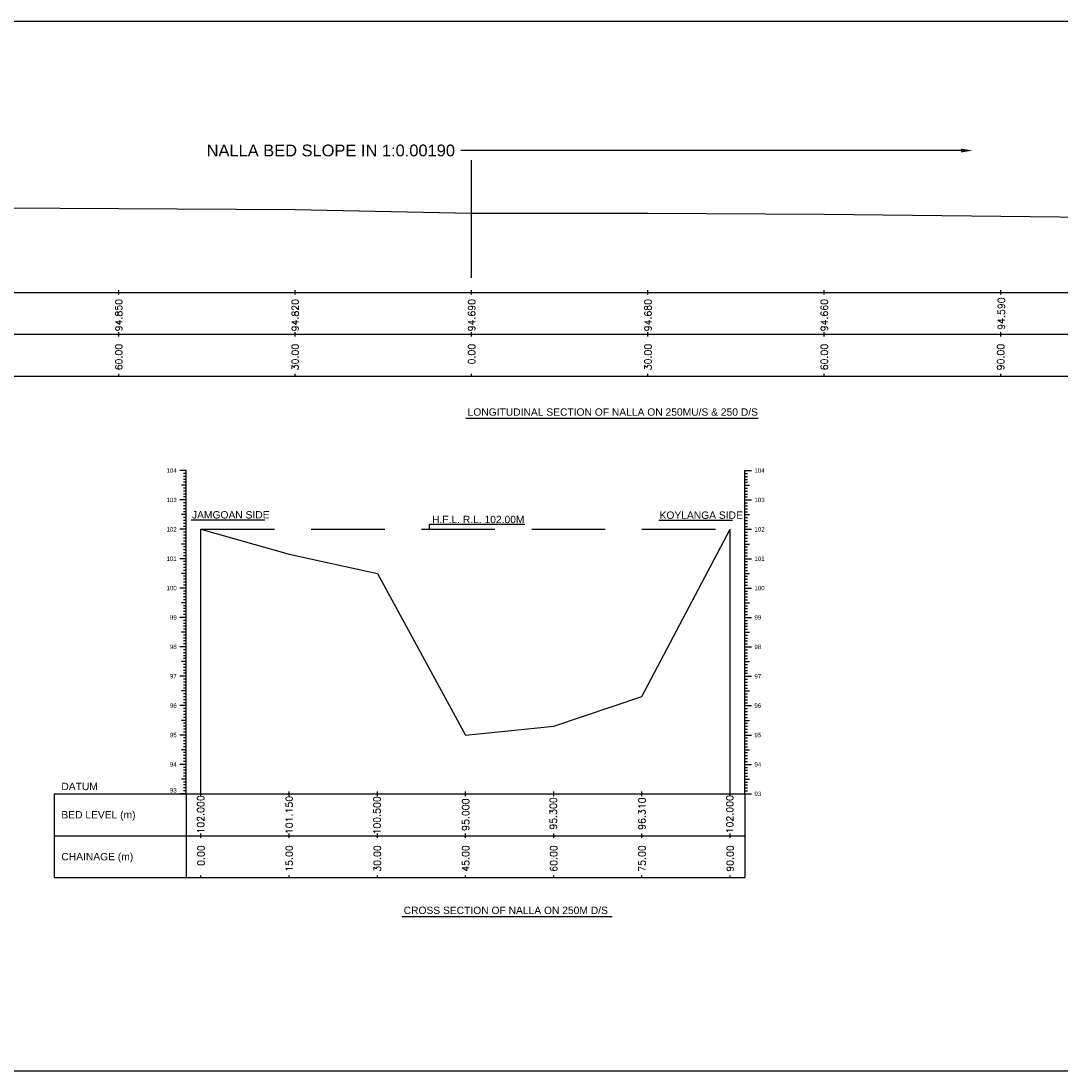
# Model space of a CAD drawing. Header units: millimetres. Extents: x 64653 to 65775, y 39345 to 39703.
# Tile 2 of 3: x 65068 to 65422, y 39345 to 39703. Entities that reach past the tile are written whole.
import ezdxf
from ezdxf import colors
from ezdxf.entities.mleader import LeaderData, LeaderLine
from ezdxf.enums import TextEntityAlignment as Align
from ezdxf.math import Vec2, Vec3

# ---------------------------------------------------------------- set-up
doc = ezdxf.new("R2010")
doc.units = ezdxf.units.MM
doc.header["$LTSCALE"] = 10
doc.linetypes.add('CENTER', pattern=[2, 1.25, -0.25, 0.25, -0.25])
doc.linetypes.add('HIDDEN', pattern=[0.375, 0.25, -0.125])
for name, color, linetype in [('CL', 6, 'CENTER'), ('CS_Drawing', 7, 'Continuous'), ('GL', 3, 'HIDDEN')]:
    doc.layers.add(name, color=color, linetype=linetype)
doc.styles.add('romans', font='romans.shx', dxfattribs={"height": 2.34})
doc.styles.get("Standard").update_dxf_attribs({"font": 'arial.ttf'})

msp = doc.modelspace()

# ---------------------------------------------------------------- linework, layer by layer
at = {"linetype": 'ByBlock', "ltscale": 10}
for p, q in [((65219.1, 39567.37), (65290.66, 39567.37)), ((65219.1, 39567.37), (65318.62, 39567.37)), ((65197.35, 39397.81), (65268.91, 39397.81)), ((65197.35, 39397.81), (65268.91, 39397.81))]:
    msp.add_line(p, q, dxfattribs=at)
at = {"linetype": 'HIDDEN', "ltscale": 10}
for p, q in [((65125.76, 39532.8), (65151.18, 39532.8)), ((65284.83, 39532.7), (65310.24, 39532.7))]:
    msp.add_line(p, q, dxfattribs=at)
at = {"color": 175, "linetype": 'HIDDEN', "lineweight": -2, "ltscale": 10, "true_color": 0x4554a5}
msp.add_line((65129.06, 39529.59), (65309.06, 39529.59), dxfattribs=at)
at = {"color": 0, "linetype": 'ByBlock', "lineweight": -2, "ltscale": 10}
for p, q in [((65206.75, 39529.85), (65206.75, 39531.37)), ((65206.75, 39531.37), (65239.2, 39531.37))]:
    msp.add_line(p, q, dxfattribs=at)
msp.add_lwpolyline([(64652.53, 39702.55), (65775.39, 39702.55), (65775.39, 39345.27), (64652.53, 39345.27)], close=True, dxfattribs=at)
at = {"layer": 'CL', "ltscale": 10}
msp.add_line((65221.1, 39615.21), (65221.1, 39655.21), dxfattribs=at)
at = {"layer": 'CS_Drawing'}
for p, q in [((64716.1, 39610.21), (65726.1, 39610.21)), ((65101.1, 39609.46), (65101.1, 39610.96)), ((65161.1, 39609.46), (65161.1, 39610.96)), ((65221.1, 39609.46), (65221.1, 39610.96)), ((65281.1, 39609.46), (65281.1, 39610.96)), ((65341.1, 39609.46), (65341.1, 39610.96)), ((65401.1, 39609.46), (65401.1, 39610.96)), ((64716.1, 39595.96), (65726.1, 39595.96)), ((64716.1, 39595.96), (65726.1, 39595.96)), ((65101.1, 39595.21), (65101.1, 39596.71)), ((65161.1, 39595.21), (65161.1, 39596.71)), ((65221.1, 39595.21), (65221.1, 39596.71)), ((65281.1, 39595.21), (65281.1, 39596.71)), ((65341.1, 39595.21), (65341.1, 39596.71)), ((65401.1, 39595.21), (65401.1, 39596.71)), ((64716.1, 39581.71), (65726.1, 39581.71)), ((65101.1, 39581.71), (65101.1, 39582.46)), ((65161.1, 39581.71), (65161.1, 39582.46)), ((65221.1, 39581.71), (65221.1, 39582.46)), ((65281.1, 39581.71), (65281.1, 39582.46)), ((65341.1, 39581.71), (65341.1, 39582.46)), ((65401.1, 39581.71), (65401.1, 39582.46)), ((65124.06, 39549.59), (65121.81, 39549.59)), ((65124.06, 39549.59), (65122.48, 39549.59)), ((65124.06, 39549.59), (65123.16, 39549.59)), ((65124.06, 39548.59), (65123.16, 39548.59)), ((65124.06, 39547.59), (65123.16, 39547.59)), ((65124.06, 39439.59), (65124.06, 39549.59)), ((65314.06, 39549.59), (65316.31, 39549.59)), ((65314.06, 39549.59), (65315.63, 39549.59)), ((65314.06, 39549.59), (65314.96, 39549.59)), ((65314.06, 39439.59), (65314.06, 39549.59)), ((65314.06, 39548.59), (65314.96, 39548.59)), ((65314.06, 39547.59), (65314.96, 39547.59)), ((65124.06, 39544.59), (65122.48, 39544.59)), ((65124.06, 39546.59), (65123.16, 39546.59)), ((65124.06, 39545.59), (65123.16, 39545.59)), ((65124.06, 39544.59), (65123.16, 39544.59)), ((65314.06, 39546.59), (65314.96, 39546.59)), ((65314.06, 39545.59), (65314.96, 39545.59)), ((65314.06, 39544.59), (65315.63, 39544.59)), ((65314.06, 39544.59), (65314.96, 39544.59)), ((65124.06, 39543.59), (65123.16, 39543.59)), ((65124.06, 39542.59), (65123.16, 39542.59)), ((65124.06, 39541.59), (65123.16, 39541.59)), ((65124.06, 39540.59), (65123.16, 39540.59)), ((65314.06, 39543.59), (65314.96, 39543.59)), ((65314.06, 39542.59), (65314.96, 39542.59)), ((65314.06, 39541.59), (65314.96, 39541.59)), ((65314.06, 39540.59), (65314.96, 39540.59)), ((65124.06, 39539.59), (65121.81, 39539.59)), ((65124.06, 39539.59), (65122.48, 39539.59)), ((65124.06, 39539.59), (65123.16, 39539.59)), ((65124.06, 39538.59), (65123.16, 39538.59)), ((65124.06, 39537.59), (65123.16, 39537.59)), ((65314.06, 39539.59), (65316.31, 39539.59)), ((65314.06, 39539.59), (65315.63, 39539.59)), ((65314.06, 39539.59), (65314.96, 39539.59)), ((65314.06, 39538.59), (65314.96, 39538.59)), ((65314.06, 39537.59), (65314.96, 39537.59)), ((65124.06, 39534.59), (65122.48, 39534.59)), ((65124.06, 39536.59), (65123.16, 39536.59)), ((65124.06, 39535.59), (65123.16, 39535.59)), ((65124.06, 39534.59), (65123.16, 39534.59)), ((65124.06, 39533.59), (65123.16, 39533.59)), ((65314.06, 39536.59), (65314.96, 39536.59)), ((65314.06, 39535.59), (65314.96, 39535.59)), ((65314.06, 39534.59), (65315.63, 39534.59)), ((65314.06, 39534.59), (65314.96, 39534.59)), ((65314.06, 39533.59), (65314.96, 39533.59)), ((65124.06, 39529.59), (65121.81, 39529.59)), ((65124.06, 39529.59), (65122.48, 39529.59)), ((65124.06, 39532.59), (65123.16, 39532.59)), ((65124.06, 39531.59), (65123.16, 39531.59)), ((65124.06, 39530.59), (65123.16, 39530.59)), ((65124.06, 39529.59), (65123.16, 39529.59)), ((65129.06, 39439.59), (65129.06, 39529.59)), ((65309.06, 39439.59), (65309.06, 39529.59)), ((65314.06, 39532.59), (65314.96, 39532.59)), ((65314.06, 39531.59), (65314.96, 39531.59)), ((65314.06, 39530.59), (65314.96, 39530.59)), ((65314.06, 39529.59), (65316.31, 39529.59)), ((65314.06, 39529.59), (65315.63, 39529.59)), ((65314.06, 39529.59), (65314.96, 39529.59)), ((65124.06, 39528.59), (65123.16, 39528.59)), ((65124.06, 39527.59), (65123.16, 39527.59)), ((65124.06, 39526.59), (65123.16, 39526.59)), ((65314.06, 39528.59), (65314.96, 39528.59)), ((65314.06, 39527.59), (65314.96, 39527.59)), ((65314.06, 39526.59), (65314.96, 39526.59)), ((65124.06, 39524.59), (65122.48, 39524.59)), ((65124.06, 39525.59), (65123.16, 39525.59)), ((65124.06, 39524.59), (65123.16, 39524.59)), ((65124.06, 39523.59), (65123.16, 39523.59)), ((65124.06, 39522.59), (65123.16, 39522.59)), ((65314.06, 39525.59), (65314.96, 39525.59)), ((65314.06, 39524.59), (65315.63, 39524.59)), ((65314.06, 39524.59), (65314.96, 39524.59)), ((65314.06, 39523.59), (65314.96, 39523.59)), ((65314.06, 39522.59), (65314.96, 39522.59)), ((65124.06, 39519.59), (65121.81, 39519.59)), ((65124.06, 39519.59), (65122.48, 39519.59)), ((65124.06, 39521.59), (65123.16, 39521.59)), ((65124.06, 39520.59), (65123.16, 39520.59)), ((65124.06, 39519.59), (65123.16, 39519.59)), ((65314.06, 39521.59), (65314.96, 39521.59)), ((65314.06, 39520.59), (65314.96, 39520.59)), ((65314.06, 39519.59), (65316.31, 39519.59)), ((65314.06, 39519.59), (65315.63, 39519.59)), ((65314.06, 39519.59), (65314.96, 39519.59)), ((65124.06, 39518.59), (65123.16, 39518.59)), ((65124.06, 39517.59), (65123.16, 39517.59)), ((65124.06, 39516.59), (65123.16, 39516.59)), ((65124.06, 39515.59), (65123.16, 39515.59)), ((65314.06, 39518.59), (65314.96, 39518.59)), ((65314.06, 39517.59), (65314.96, 39517.59)), ((65314.06, 39516.59), (65314.96, 39516.59)), ((65314.06, 39515.59), (65314.96, 39515.59)), ((65124.06, 39514.59), (65122.48, 39514.59)), ((65124.06, 39514.59), (65123.16, 39514.59)), ((65124.06, 39513.59), (65123.16, 39513.59)), ((65124.06, 39512.59), (65123.16, 39512.59)), ((65314.06, 39514.59), (65315.63, 39514.59)), ((65314.06, 39514.59), (65314.96, 39514.59)), ((65314.06, 39513.59), (65314.96, 39513.59)), ((65314.06, 39512.59), (65314.96, 39512.59)), ((65124.06, 39509.59), (65121.81, 39509.59)), ((65124.06, 39509.59), (65122.48, 39509.59)), ((65124.06, 39511.59), (65123.16, 39511.59)), ((65124.06, 39510.59), (65123.16, 39510.59)), ((65124.06, 39509.59), (65123.16, 39509.59)), ((65124.06, 39508.59), (65123.16, 39508.59)), ((65314.06, 39511.59), (65314.96, 39511.59)), ((65314.06, 39510.59), (65314.96, 39510.59)), ((65314.06, 39509.59), (65316.31, 39509.59)), ((65314.06, 39509.59), (65315.63, 39509.59)), ((65314.06, 39509.59), (65314.96, 39509.59)), ((65314.06, 39508.59), (65314.96, 39508.59)), ((65124.06, 39504.59), (65122.48, 39504.59)), ((65124.06, 39507.59), (65123.16, 39507.59)), ((65124.06, 39506.59), (65123.16, 39506.59)), ((65124.06, 39505.59), (65123.16, 39505.59)), ((65124.06, 39504.59), (65123.16, 39504.59)), ((65314.06, 39507.59), (65314.96, 39507.59)), ((65314.06, 39506.59), (65314.96, 39506.59)), ((65314.06, 39505.59), (65314.96, 39505.59)), ((65314.06, 39504.59), (65315.63, 39504.59)), ((65314.06, 39504.59), (65314.96, 39504.59)), ((65124.06, 39503.59), (65123.16, 39503.59)), ((65124.06, 39502.59), (65123.16, 39502.59)), ((65124.06, 39501.59), (65123.16, 39501.59)), ((65314.06, 39503.59), (65314.96, 39503.59)), ((65314.06, 39502.59), (65314.96, 39502.59)), ((65314.06, 39501.59), (65314.96, 39501.59)), ((65124.06, 39499.59), (65121.81, 39499.59)), ((65124.06, 39499.59), (65122.48, 39499.59)), ((65124.06, 39500.59), (65123.16, 39500.59)), ((65124.06, 39499.59), (65123.16, 39499.59)), ((65124.06, 39498.59), (65123.16, 39498.59)), ((65124.06, 39497.59), (65123.16, 39497.59)), ((65314.06, 39500.59), (65314.96, 39500.59)), ((65314.06, 39499.59), (65316.31, 39499.59)), ((65314.06, 39499.59), (65315.63, 39499.59)), ((65314.06, 39499.59), (65314.96, 39499.59)), ((65314.06, 39498.59), (65314.96, 39498.59)), ((65314.06, 39497.59), (65314.96, 39497.59)), ((65124.06, 39494.59), (65122.48, 39494.59)), ((65124.06, 39496.59), (65123.16, 39496.59)), ((65124.06, 39495.59), (65123.16, 39495.59)), ((65124.06, 39494.59), (65123.16, 39494.59)), ((65314.06, 39496.59), (65314.96, 39496.59)), ((65314.06, 39495.59), (65314.96, 39495.59)), ((65314.06, 39494.59), (65315.63, 39494.59)), ((65314.06, 39494.59), (65314.96, 39494.59)), ((65124.06, 39493.59), (65123.16, 39493.59)), ((65124.06, 39492.59), (65123.16, 39492.59)), ((65124.06, 39491.59), (65123.16, 39491.59)), ((65124.06, 39490.59), (65123.16, 39490.59)), ((65314.06, 39493.59), (65314.96, 39493.59)), ((65314.06, 39492.59), (65314.96, 39492.59)), ((65314.06, 39491.59), (65314.96, 39491.59)), ((65314.06, 39490.59), (65314.96, 39490.59)), ((65124.06, 39489.59), (65121.81, 39489.59)), ((65124.06, 39489.59), (65122.48, 39489.59)), ((65124.06, 39489.59), (65123.16, 39489.59)), ((65124.06, 39488.59), (65123.16, 39488.59)), ((65124.06, 39487.59), (65123.16, 39487.59)), ((65314.06, 39489.59), (65316.31, 39489.59)), ((65314.06, 39489.59), (65315.63, 39489.59)), ((65314.06, 39489.59), (65314.96, 39489.59)), ((65314.06, 39488.59), (65314.96, 39488.59)), ((65314.06, 39487.59), (65314.96, 39487.59)), ((65124.06, 39484.59), (65122.48, 39484.59)), ((65124.06, 39486.59), (65123.16, 39486.59)), ((65124.06, 39485.59), (65123.16, 39485.59)), ((65124.06, 39484.59), (65123.16, 39484.59)), ((65124.06, 39483.59), (65123.16, 39483.59)), ((65314.06, 39486.59), (65314.96, 39486.59)), ((65314.06, 39485.59), (65314.96, 39485.59)), ((65314.06, 39484.59), (65315.63, 39484.59)), ((65314.06, 39484.59), (65314.96, 39484.59)), ((65314.06, 39483.59), (65314.96, 39483.59)), ((65124.06, 39479.59), (65121.81, 39479.59)), ((65124.06, 39479.59), (65122.48, 39479.59)), ((65124.06, 39482.59), (65123.16, 39482.59)), ((65124.06, 39481.59), (65123.16, 39481.59)), ((65124.06, 39480.59), (65123.16, 39480.59)), ((65124.06, 39479.59), (65123.16, 39479.59)), ((65314.06, 39482.59), (65314.96, 39482.59)), ((65314.06, 39481.59), (65314.96, 39481.59)), ((65314.06, 39480.59), (65314.96, 39480.59)), ((65314.06, 39479.59), (65316.31, 39479.59)), ((65314.06, 39479.59), (65315.63, 39479.59)), ((65314.06, 39479.59), (65314.96, 39479.59)), ((65124.06, 39478.59), (65123.16, 39478.59)), ((65124.06, 39477.59), (65123.16, 39477.59)), ((65124.06, 39476.59), (65123.16, 39476.59)), ((65314.06, 39478.59), (65314.96, 39478.59)), ((65314.06, 39477.59), (65314.96, 39477.59)), ((65314.06, 39476.59), (65314.96, 39476.59)), ((65124.06, 39474.59), (65122.48, 39474.59)), ((65124.06, 39475.59), (65123.16, 39475.59)), ((65124.06, 39474.59), (65123.16, 39474.59)), ((65124.06, 39473.59), (65123.16, 39473.59)), ((65124.06, 39472.59), (65123.16, 39472.59)), ((65314.06, 39475.59), (65314.96, 39475.59)), ((65314.06, 39474.59), (65315.63, 39474.59)), ((65314.06, 39474.59), (65314.96, 39474.59)), ((65314.06, 39473.59), (65314.96, 39473.59)), ((65314.06, 39472.59), (65314.96, 39472.59)), ((65124.06, 39469.59), (65121.81, 39469.59)), ((65124.06, 39469.59), (65122.48, 39469.59)), ((65124.06, 39471.59), (65123.16, 39471.59)), ((65124.06, 39470.59), (65123.16, 39470.59)), ((65124.06, 39469.59), (65123.16, 39469.59)), ((65314.06, 39471.59), (65314.96, 39471.59)), ((65314.06, 39470.59), (65314.96, 39470.59)), ((65314.06, 39469.59), (65316.31, 39469.59)), ((65314.06, 39469.59), (65315.63, 39469.59)), ((65314.06, 39469.59), (65314.96, 39469.59)), ((65124.06, 39468.59), (65123.16, 39468.59)), ((65124.06, 39467.59), (65123.16, 39467.59)), ((65124.06, 39466.59), (65123.16, 39466.59)), ((65124.06, 39465.59), (65123.16, 39465.59)), ((65314.06, 39468.59), (65314.96, 39468.59)), ((65314.06, 39467.59), (65314.96, 39467.59)), ((65314.06, 39466.59), (65314.96, 39466.59)), ((65314.06, 39465.59), (65314.96, 39465.59)), ((65124.06, 39464.59), (65122.48, 39464.59)), ((65124.06, 39464.59), (65123.16, 39464.59)), ((65124.06, 39463.59), (65123.16, 39463.59)), ((65124.06, 39462.59), (65123.16, 39462.59)), ((65314.06, 39464.59), (65315.63, 39464.59)), ((65314.06, 39464.59), (65314.96, 39464.59)), ((65314.06, 39463.59), (65314.96, 39463.59)), ((65314.06, 39462.59), (65314.96, 39462.59)), ((65124.06, 39459.59), (65121.81, 39459.59)), ((65124.06, 39459.59), (65122.48, 39459.59)), ((65124.06, 39461.59), (65123.16, 39461.59)), ((65124.06, 39460.59), (65123.16, 39460.59)), ((65124.06, 39459.59), (65123.16, 39459.59)), ((65124.06, 39458.59), (65123.16, 39458.59)), ((65314.06, 39461.59), (65314.96, 39461.59)), ((65314.06, 39460.59), (65314.96, 39460.59)), ((65314.06, 39459.59), (65316.31, 39459.59)), ((65314.06, 39459.59), (65315.63, 39459.59)), ((65314.06, 39459.59), (65314.96, 39459.59)), ((65314.06, 39458.59), (65314.96, 39458.59)), ((65124.06, 39454.59), (65122.48, 39454.59)), ((65124.06, 39457.59), (65123.16, 39457.59)), ((65124.06, 39456.59), (65123.16, 39456.59)), ((65124.06, 39455.59), (65123.16, 39455.59)), ((65124.06, 39454.59), (65123.16, 39454.59)), ((65314.06, 39457.59), (65314.96, 39457.59)), ((65314.06, 39456.59), (65314.96, 39456.59)), ((65314.06, 39455.59), (65314.96, 39455.59)), ((65314.06, 39454.59), (65315.63, 39454.59)), ((65314.06, 39454.59), (65314.96, 39454.59)), ((65124.06, 39453.59), (65123.16, 39453.59)), ((65124.06, 39452.59), (65123.16, 39452.59)), ((65124.06, 39451.59), (65123.16, 39451.59)), ((65314.06, 39453.59), (65314.96, 39453.59)), ((65314.06, 39452.59), (65314.96, 39452.59)), ((65314.06, 39451.59), (65314.96, 39451.59)), ((65124.06, 39449.59), (65121.81, 39449.59)), ((65124.06, 39449.59), (65122.48, 39449.59)), ((65124.06, 39450.59), (65123.16, 39450.59)), ((65124.06, 39449.59), (65123.16, 39449.59)), ((65124.06, 39448.59), (65123.16, 39448.59)), ((65124.06, 39447.59), (65123.16, 39447.59)), ((65314.06, 39450.59), (65314.96, 39450.59)), ((65314.06, 39449.59), (65316.31, 39449.59)), ((65314.06, 39449.59), (65315.63, 39449.59)), ((65314.06, 39449.59), (65314.96, 39449.59)), ((65314.06, 39448.59), (65314.96, 39448.59)), ((65314.06, 39447.59), (65314.96, 39447.59)), ((65124.06, 39444.59), (65122.48, 39444.59)), ((65124.06, 39446.59), (65123.16, 39446.59)), ((65124.06, 39445.59), (65123.16, 39445.59)), ((65124.06, 39444.59), (65123.16, 39444.59)), ((65314.06, 39446.59), (65314.96, 39446.59)), ((65314.06, 39445.59), (65314.96, 39445.59)), ((65314.06, 39444.59), (65315.63, 39444.59)), ((65314.06, 39444.59), (65314.96, 39444.59)), ((65124.06, 39443.59), (65123.16, 39443.59)), ((65124.06, 39442.59), (65123.16, 39442.59)), ((65124.06, 39441.59), (65123.16, 39441.59)), ((65124.06, 39440.59), (65123.16, 39440.59)), ((65129.06, 39438.84), (65129.06, 39440.34)), ((65159.06, 39438.84), (65159.06, 39440.34)), ((65189.06, 39438.84), (65189.06, 39440.34)), ((65219.06, 39438.84), (65219.06, 39440.34)), ((65249.06, 39438.84), (65249.06, 39440.34)), ((65279.06, 39438.84), (65279.06, 39440.34)), ((65309.06, 39438.84), (65309.06, 39440.34)), ((65314.06, 39443.59), (65314.96, 39443.59)), ((65314.06, 39442.59), (65314.96, 39442.59)), ((65314.06, 39441.59), (65314.96, 39441.59)), ((65314.06, 39440.59), (65314.96, 39440.59)), ((65079.06, 39439.59), (65124.06, 39439.59)), ((65079.06, 39439.59), (65079.06, 39411.09)), ((65124.06, 39439.59), (65121.81, 39439.59)), ((65124.06, 39439.59), (65122.48, 39439.59)), ((65124.06, 39439.59), (65123.16, 39439.59)), ((65124.06, 39439.59), (65314.06, 39439.59)), ((65124.06, 39439.59), (65124.06, 39411.09)), ((65314.06, 39439.59), (65316.31, 39439.59)), ((65314.06, 39439.59), (65315.63, 39439.59)), ((65314.06, 39439.59), (65314.96, 39439.59)), ((65314.06, 39439.59), (65314.06, 39411.09)), ((65129.06, 39424.59), (65129.06, 39426.09)), ((65159.06, 39424.59), (65159.06, 39426.09)), ((65189.06, 39424.59), (65189.06, 39426.09)), ((65219.06, 39424.59), (65219.06, 39426.09)), ((65249.06, 39424.59), (65249.06, 39426.09)), ((65279.06, 39424.59), (65279.06, 39426.09)), ((65309.06, 39424.59), (65309.06, 39426.09)), ((65079.06, 39425.34), (65124.06, 39425.34)), ((65124.06, 39425.34), (65314.06, 39425.34)), ((65124.06, 39425.34), (65314.06, 39425.34)), ((65129.06, 39411.09), (65129.06, 39411.84)), ((65159.06, 39411.09), (65159.06, 39411.84)), ((65189.06, 39411.09), (65189.06, 39411.84)), ((65219.06, 39411.09), (65219.06, 39411.84)), ((65249.06, 39411.09), (65249.06, 39411.84)), ((65279.06, 39411.09), (65279.06, 39411.84)), ((65309.06, 39411.09), (65309.06, 39411.84)), ((65079.06, 39411.09), (65124.06, 39411.09)), ((65124.06, 39411.09), (65314.06, 39411.09))]:
    msp.add_line(p, q, dxfattribs=at)
at = {"layer": 'GL', "linetype": 'ByBlock'}
for points in [[(64721.1, 39642.31), (64741.1, 39642.11), (64801.1, 39641.71), (64861.1, 39641.41), (64921.1, 39640.01), (64981.1, 39639.41), (65041.1, 39639.11), (65101.1, 39638.71), (65161.1, 39638.41), (65221.1, 39637.11), (65281.1, 39637.11), (65341.1, 39636.81), (65401.1, 39636.11), (65461.1, 39635.51), (65521.1, 39634.91), (65581.1, 39634.11), (65641.1, 39633.51), (65701.1, 39632.81), (65721.1, 39632.81)], [(65129.06, 39529.59), (65159.06, 39521.09), (65189.06, 39514.59), (65219.06, 39459.59), (65249.06, 39462.59), (65279.06, 39472.69), (65309.06, 39529.59), (65309.06, 39529.59)]]:
    msp.add_lwpolyline(points, dxfattribs=at)

# ---------------------------------------------------------------- texts
at = {"layer": 'CS_Drawing', "style": 'romans'}
for s, p in [('94.590', (65401.33, 39608.51)), ('94.850', (65101.1, 39607.96)), ('94.820', (65161.1, 39607.96)), ('94.690', (65221.1, 39607.96)), ('94.680', (65281.1, 39607.96)), ('94.660', (65341.1, 39607.96)), ('60.00', (65101.1, 39592.71)), ('30.00', (65161.1, 39592.71)), ('0.00', (65221.1, 39592.71)), ('30.00', (65281.1, 39592.71)), ('60.00', (65341.1, 39592.71)), ('90.00', (65401.1, 39592.71)), ('102.000', (65128.92, 39439.09)), ('101.150', (65159.06, 39438.89)), ('100.500', (65188.95, 39438.76)), ('95.000', (65219.06, 39438)), ('95.300', (65248.92, 39438.43)), ('96.310', (65279.06, 39438.35)), ('102.000', (65308.95, 39439.16)), ('0.00', (65129.06, 39422.09)), ('15.00', (65159.06, 39422.09)), ('30.00', (65189.06, 39422.09)), ('45.00', (65219.06, 39422.09)), ('60.00', (65249.06, 39422.09)), ('75.00', (65279.06, 39422.09)), ('90.00', (65309.06, 39422.09))]:
    msp.add_text(s, height=2.34, rotation=90, dxfattribs=at).set_placement(p, align=Align.MIDDLE_RIGHT)
at = {"layer": 'CS_Drawing'}
for s, height, p in [('LONGITUDINAL SECTION OF NALLA ON 250MU/S & 250 D/S', 2.5, (65219.75, 39569.49)), ('104', 1.5, (65317.31, 39549.59)), ('103', 1.5, (65317.31, 39539.59)), ('JAMGOAN SIDE', 2.5, (65125.99, 39534.52)), ('H.F.L. R.L. 102.00M ', 2.5, (65207.66, 39532.94)), ('KOYLANGA SIDE', 2.5, (65285.05, 39534.41)), ('102', 1.5, (65317.31, 39529.59)), ('101', 1.5, (65317.31, 39519.59)), ('100', 1.5, (65317.31, 39509.59)), ('99', 1.5, (65317.31, 39499.59)), ('98', 1.5, (65317.31, 39489.59)), ('97', 1.5, (65317.31, 39479.59)), ('96', 1.5, (65317.31, 39469.59)), ('95', 1.5, (65317.31, 39459.59)), ('94', 1.5, (65317.31, 39449.59)), ('DATUM', 2.5, (65081.56, 39442.09)), ('93', 1.5, (65317.31, 39439.59)), ('93', 1.5, (65317.31, 39439.59)), ('BED LEVEL (m)', 2.5, (65081.56, 39432.47)), ('CHAINAGE (m)', 2.5, (65081.56, 39418.22)), ('CROSS SECTION OF NALLA ON 250M D/S', 2.5, (65198, 39399.93)), ('CROSS SECTION OF NALLA ON 250M D/S', 2.5, (65198, 39399.93))]:
    msp.add_text(s, height=height, dxfattribs=at).set_placement(p, align=Align.MIDDLE_LEFT)
for s, p in [('104', (65120.81, 39549.59)), ('103', (65120.81, 39539.59)), ('102', (65120.81, 39529.59)), ('101', (65120.81, 39519.59)), ('100', (65120.81, 39509.59)), ('99', (65120.81, 39499.59)), ('98', (65120.81, 39489.59)), ('97', (65120.81, 39479.59)), ('96', (65120.81, 39469.59)), ('95', (65120.81, 39459.59)), ('94', (65120.81, 39449.59))]:
    msp.add_text(s, height=1.5, dxfattribs=at).set_placement(p, align=Align.MIDDLE_RIGHT)
msp.add_text('93', height=1.5, dxfattribs=at).set_placement((65120.81, 39440.04), align=Align.RIGHT)

# ---------------------------------------------------------------- leaders
ml = msp.add_multileader_mtext('Standard')
ml.set_content('NALLA BED SLOPE IN 1:0.00190', color=256)
ml.set_leader_properties()
ml.build(insert=Vec2(0, 0))
ctx = ml.context
ctx.base_point, ctx.plane_origin = Vec3(65129.66, 39658.47), Vec3(65391.58, 39658.47)
ctx.text_align_type = 2
notes = []
notes.append((ctx, [(0, (1, 1, 0), (65225.46, 39658.47), (-1, 0), 8, [(0, [(65391.58, 39658.47)], 0, [])])]))
ctx.mtext.insert, ctx.mtext.alignment, ctx.mtext.flow_direction = Vec3(65215.46, 39660.5), 3, 5
for ctx, leaders in notes:
    for number, flags, end, landing, length, lines in leaders:
        leader = LeaderData()
        leader.index, (leader.has_last_leader_line, leader.has_dogleg_vector, leader.attachment_direction) = number, flags
        leader.last_leader_point, leader.dogleg_vector, leader.dogleg_length = Vec3(end), Vec3(landing), length
        for number, points, colour, breaks in lines:
            line = LeaderLine()
            line.index, line.vertices, line.color, line.breaks = number, Vec3.list(points), colors.encode_raw_color(colour), breaks
            leader.lines.append(line)
        ctx.leaders.append(leader)

doc.saveas('drawing.dxf')
